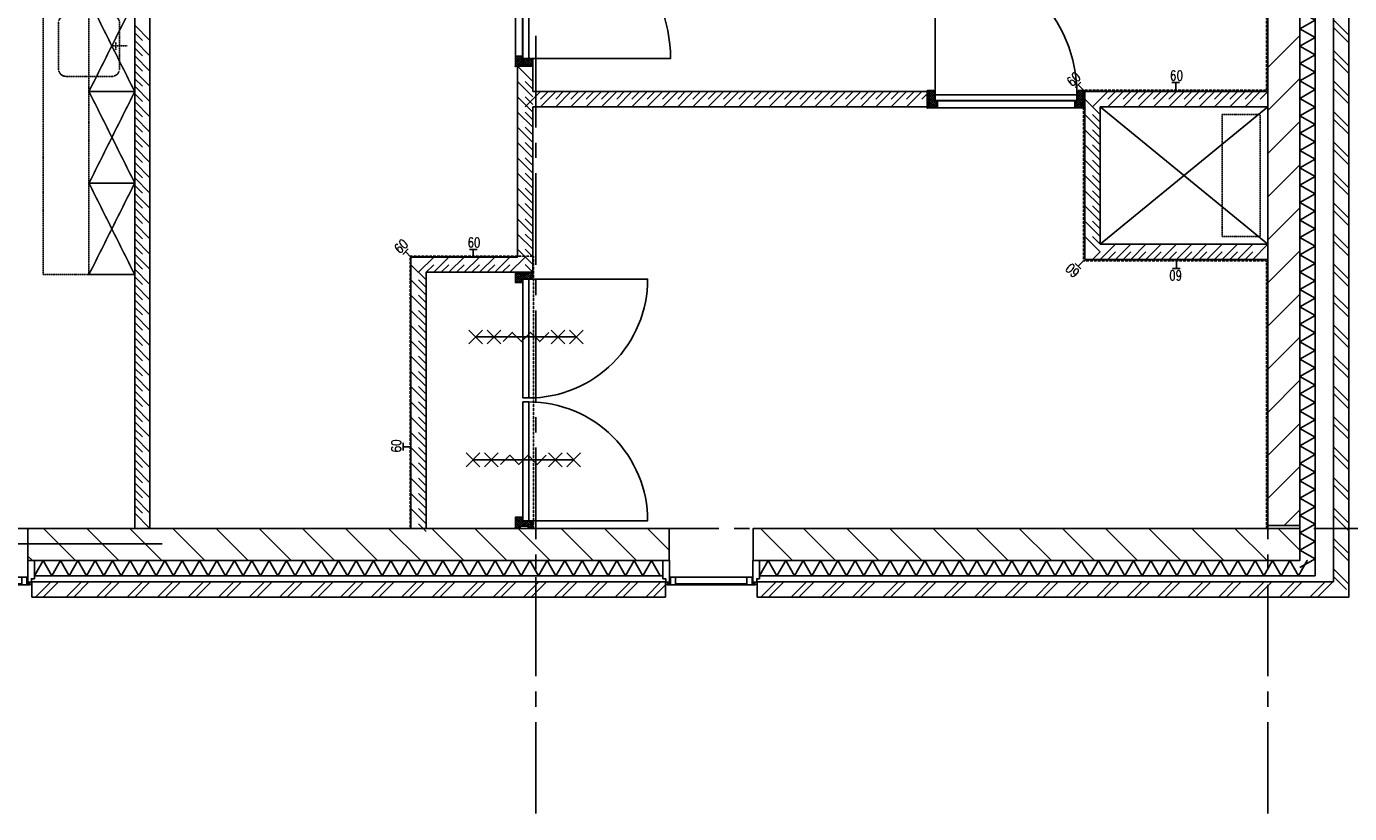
# Model space of a CAD drawing. Extents: x -66955 to 52345, y -20450 to 69550.
# Tile 73 of 132: x -8670 to 5, y -1420 to 3742. Entities that reach past the tile are written whole.
import ezdxf
from ezdxf.enums import TextEntityAlignment as Align

# ---------------------------------------------------------------- set-up
doc = ezdxf.new("R2010")
doc.units = 0
doc.header["$MEASUREMENT"] = 0
doc.linetypes.add('DASHED', pattern=[0.75, 0.5, -0.25])
doc.linetypes.add('HIDDEN', pattern=[0.375, 0.25, -0.125])
for name, color, linetype in [('STRAMIEN--E7-', 7, 'CONTINUOUS'), ('VERD1$--21-', 7, 'CONTINUOUS'), ('VERD1$--22-', 7, 'CONTINUOUS'), ('VERD1$--31-', 7, 'CONTINUOUS'), ('VERD1$--32-', 7, 'CONTINUOUS'), ('VERD1$--57-', 7, 'CONTINUOUS'), ('VERD1$--73-', 7, 'CONTINUOUS'), ('VERD1$--E5-', 7, 'CONTINUOUS'), ('VERD1$--E6-', 7, 'CONTINUOUS')]:
    doc.layers.add(name, color=color, linetype=linetype)
doc.styles.add('ROMANS', font='ROMANS', dxfattribs={"height": 0.2})
doc.styles.add('txt', font='TXT', dxfattribs={"height": 0.2})

# ---------------------------------------------------------------- blocks, each defined once
blk = doc.blocks.new('*O144')
at = {"layer": 'VERD1$--32-', "color": 7, "linetype": 'CONTINUOUS'}
for p, q in [((-27.85, 41.5), (-57, 12.35)), ((-41.99, 41.5), (-57, 26.49)), ((-56.14, 41.5), (-57, 40.64)), ((-22.71, 32.5), (-57, -1.79)), ((-57, 28.22), (-20.28, -8.5)), ((-57, 14.08), (-34.42, -8.5)), ((-56.14, 41.5), (-6.14, -8.5)), ((-8.57, 32.5), (-43.57, -2.5)), ((-41.99, 41.5), (8.01, -8.5)), ((5.57, 32.5), (-35.43, -8.5)), ((-27.85, 41.5), (-27, 40.65)), ((19.72, 32.5), (-21.28, -8.5)), ((-18.85, 32.5), (39.15, -25.5)), ((42.86, 41.5), (-7.14, -8.5)), ((-4.71, 32.5), (53.29, -25.5)), ((57, 41.5), (7, -8.5)), ((9.43, 32.5), (57, -15.07)), ((57, 27.36), (10, -19.64)), ((57, 13.22), (18.28, -25.5)), ((23.57, 32.5), (57, -0.93)), ((28.72, 41.5), (27, 39.78)), ((28.72, 41.5), (57, 13.22)), ((42.86, 41.5), (57, 27.36)), ((-57, -0.06), (-54.56, -2.5)), ((10, -10.49), (25.01, -25.5)), ((10, -24.64), (10.86, -25.5)), ((57, -0.93), (32.43, -25.5)), ((57, -15.07), (46.57, -25.5))]:
    blk.add_line(p, q, dxfattribs=at)
blk.add_lwpolyline([(57, 41.5), (57, -25.5), (10, -25.5), (10, -8.5), (-41, -8.5), (-41, -2.5), (-57, -2.5), (-57, 41.5), (-27, 41.5), (-27, 32.5), (27, 32.5), (27, 41.5)], close=True, dxfattribs=at)
blk.add_lwpolyline([(57, 41.5), (57, -25.5), (10, -25.5), (10, -8.5), (-41, -8.5), (-41, -2.5), (-57, -2.5), (-57, 41.5), (-27, 41.5), (-27, 32.5), (27, 32.5), (27, 41.5)], close=True, dxfattribs=at)
blk.add_point((57, 41.5), dxfattribs=at)
at = {"layer": 'VERD1$--32-', "color": 7, "linetype": 'CONTINUOUS', "style": 'txt'}
blk.add_text('67x114', height=10, dxfattribs=at).set_placement((-19, 8.5))
blk = doc.blocks.new('*O145')
at = {"layer": 'VERD1$--32-', "color": 7, "linetype": 'CONTINUOUS'}
for p, q in [((-57, -28.22), (-20.28, 8.5)), ((-57, -14.08), (-34.42, 8.5)), ((-57, 0.06), (-54.56, 2.5)), ((-22.71, -32.5), (-57, 1.79)), ((-56.14, -41.5), (-6.14, 8.5)), ((-8.57, -32.5), (-43.57, 2.5)), ((-41.99, -41.5), (8.01, 8.5)), ((5.57, -32.5), (-35.43, 8.5)), ((19.72, -32.5), (-21.28, 8.5)), ((-18.85, -32.5), (39.15, 25.5)), ((42.86, -41.5), (-7.14, 8.5)), ((-4.71, -32.5), (53.29, 25.5)), ((57, -41.5), (7, 8.5)), ((9.43, -32.5), (57, 15.07)), ((10, 10.49), (25.01, 25.5)), ((10, 24.64), (10.86, 25.5)), ((57, -27.36), (10, 19.64)), ((57, -13.22), (18.28, 25.5)), ((23.57, -32.5), (57, 0.93)), ((57, 0.93), (32.43, 25.5)), ((57, 15.07), (46.57, 25.5)), ((-27.85, -41.5), (-57, -12.35)), ((-41.99, -41.5), (-57, -26.49)), ((-56.14, -41.5), (-57, -40.64)), ((-27.85, -41.5), (-27, -40.65)), ((28.72, -41.5), (27, -39.78)), ((28.72, -41.5), (57, -13.22)), ((42.86, -41.5), (57, -27.36))]:
    blk.add_line(p, q, dxfattribs=at)
blk.add_lwpolyline([(57, -41.5), (57, 25.5), (10, 25.5), (10, 8.5), (-41, 8.5), (-41, 2.5), (-57, 2.5), (-57, -41.5), (-27, -41.5), (-27, -32.5), (27, -32.5), (27, -41.5)], close=True, dxfattribs=at)
blk.add_lwpolyline([(57, -41.5), (57, 25.5), (10, 25.5), (10, 8.5), (-41, 8.5), (-41, 2.5), (-57, 2.5), (-57, -41.5), (-27, -41.5), (-27, -32.5), (27, -32.5), (27, -41.5)], close=True, dxfattribs=at)
blk.add_point((57, -41.5), dxfattribs=at)
at = {"layer": 'VERD1$--32-', "color": 7, "linetype": 'CONTINUOUS', "style": 'txt'}
blk.add_text('67x114', height=10, dxfattribs=at).set_placement((-19, -18.5))
blk = doc.blocks.new('*O143')
at = {"layer": 'VERD1$--32-', "color": 7, "linetype": 'CONTINUOUS'}
blk.add_lwpolyline([(421.5, -465, -0.414214), (-508.5, 465), (421.5, 465), (421.5, -465)], format="xyb", dxfattribs=at)
for points in [[(459.5, 465), (459.5, -465), (421.5, -465), (421.5, 465)], [(508.5, -450), (508.5, 450), (461.5, 450), (461.5, -450)]]:
    blk.add_lwpolyline(points, close=True, dxfattribs=at)
for name, p in [('*O144', (451.5, 475.5)), ('*O145', (451.5, -475.5))]:
    blk.add_blockref(name, p, dxfattribs=at)
blk = doc.blocks.new('BI$AF')
at = {"layer": 'VERD1$--32-', "color": 7, "linetype": 'CONTINUOUS'}
blk.add_blockref('*O143', (-508.51, 517), dxfattribs=at)
blk = doc.blocks.new('*O158')
at = {"layer": 'VERD1$--31-', "color": 7, "linetype": 'CONTINUOUS'}
for points in [[(-1746.26, -53.5), (-1727.26, -53.5), (-1727.26, -75.5), (-1702.26, -75.5), (-1702.26, 66.5), (-1746.26, 66.5)], [(1747.79, -53.5), (1728.79, -53.5), (1728.79, -75.5), (1703.79, -75.5), (1703.79, 66.5), (1747.79, 66.5)], [(-1641.26, -92.5), (-1719.26, -92.5), (-1719.26, -87.5), (-1697.26, -87.5), (-1697.26, -42.5), (-1663.26, -42.5), (-1663.26, -87.5), (-1641.26, -87.5)], [(-1697.26, -83.5), (-1702.26, -83.5), (-1702.26, -53.5), (-1697.26, -53.5)], [(-381.26, -87.5), (-381.26, -42.5), (-1663.26, -42.5), (-1663.26, -87.5)], [(-403.26, -92.5), (-325.26, -92.5), (-325.26, -87.5), (-347.26, -87.5), (-347.26, -42.5), (-381.26, -42.5), (-381.26, -87.5), (-403.26, -87.5)], [(1664.79, -42.5), (1664.79, -87.5), (-347.26, -87.5), (-347.26, -42.5)], [(911.94, -92.5), (989.94, -92.5), (989.94, -87.5), (967.94, -87.5), (967.94, -42.5), (933.94, -42.5), (933.94, -87.5), (911.94, -87.5)], [(1642.79, -92.5), (1720.79, -92.5), (1720.79, -87.5), (1698.79, -87.5), (1698.79, -42.5), (1664.79, -42.5), (1664.79, -87.5), (1642.79, -87.5)], [(1698.79, -83.5), (1703.79, -83.5), (1703.79, -53.5), (1698.79, -53.5)], [(-1641.26, -87.5), (-1641.26, -92.5), (-403.26, -92.5), (-403.26, -87.5)], [(-325.26, -87.5), (-325.26, -92.5), (911.94, -92.5), (911.94, -87.5)], [(989.94, -87.5), (989.94, -92.5), (1642.79, -92.5), (1642.79, -87.5)]]:
    blk.add_lwpolyline(points, close=True, dxfattribs=at)
blk = doc.blocks.new('MRKNFS')
at = {"layer": 'VERD1$--31-', "color": 7, "linetype": 'CONTINUOUS'}
blk.add_blockref('*O158', (1746.26, -66.5), dxfattribs=at)
blk = doc.blocks.new('*O163')
at = {"layer": 'VERD1$--31-', "color": 7, "linetype": 'CONTINUOUS'}
for points in [[(-317, -53.5), (-298, -53.5), (-298, -75.5), (-273, -75.5), (-273, 66.5), (-317, 66.5)], [(317, -53.5), (298, -53.5), (298, -75.5), (273, -75.5), (273, 66.5), (317, 66.5)], [(-212, -92.5), (-290, -92.5), (-290, -87.5), (-268, -87.5), (-268, -42.5), (-234, -42.5), (-234, -87.5), (-212, -87.5)], [(-268, -83.5), (-273, -83.5), (-273, -53.5), (-268, -53.5)], [(234, -42.5), (234, -87.5), (-234, -87.5), (-234, -42.5)], [(212, -92.5), (290, -92.5), (290, -87.5), (268, -87.5), (268, -42.5), (234, -42.5), (234, -87.5), (212, -87.5)], [(268, -83.5), (273, -83.5), (273, -53.5), (268, -53.5)], [(-212, -87.5), (-212, -92.5), (212, -92.5), (212, -87.5)]]:
    blk.add_lwpolyline(points, close=True, dxfattribs=at)
blk = doc.blocks.new('MERKOF')
at = {"layer": 'VERD1$--31-', "color": 7, "linetype": 'CONTINUOUS'}
blk.add_blockref('*O163', (-317, -66.5), dxfattribs=at)
blk = doc.blocks.new('*O200')
at = {"layer": 'VERD1$--32-', "color": 7, "linetype": 'CONTINUOUS'}
for p, q in [((-33.5, 27.85), (-4.35, 57)), ((-33.5, 41.99), (-18.49, 57)), ((-33.5, 56.14), (-32.64, 57)), ((-33.5, 56.14), (8.5, 14.14)), ((-33.5, 41.99), (8.5, -0.01)), ((-33.5, 27.85), (-32.65, 27)), ((-24.5, 22.71), (2.5, 49.71)), ((-24.5, 8.57), (7.93, 41)), ((-24.5, -5.57), (8.5, 27.43)), ((-24.5, 18.85), (33.5, -39.15)), ((-24.5, -19.72), (8.5, 13.28)), ((-24.5, 4.71), (33.5, -53.29)), ((-20.22, 57), (8.5, 28.28)), ((-6.08, 57), (2.5, 48.42)), ((-33.5, -42.86), (8.5, -0.86)), ((-33.5, -57), (13.5, -10)), ((-33.5, -28.72), (-31.78, -27)), ((-33.5, -28.72), (-5.22, -57)), ((-33.5, -42.86), (-19.36, -57)), ((-24.5, -9.43), (23.07, -57)), ((-24.5, -23.57), (8.93, -57)), ((-19.36, -57), (27.64, -10)), ((-5.22, -57), (33.5, -18.28)), ((8.93, -57), (33.5, -32.43)), ((18.49, -10), (33.5, -25.01)), ((23.07, -57), (33.5, -46.57)), ((32.64, -10), (33.5, -10.86))]:
    blk.add_line(p, q, dxfattribs=at)
blk.add_lwpolyline([(-33.5, -57), (33.5, -57), (33.5, -10), (8.5, -10), (8.5, 41), (2.5, 41), (2.5, 57), (-33.5, 57), (-33.5, 27), (-24.5, 27), (-24.5, -27), (-33.5, -27)], close=True, dxfattribs=at)
blk.add_lwpolyline([(-33.5, -57), (33.5, -57), (33.5, -10), (8.5, -10), (8.5, 41), (2.5, 41), (2.5, 57), (-33.5, 57), (-33.5, 27), (-24.5, 27), (-24.5, -27), (-33.5, -27)], close=True, dxfattribs=at)
blk.add_point((-33.5, -57), dxfattribs=at)
at = {"layer": 'VERD1$--32-', "color": 7, "linetype": 'CONTINUOUS', "extrusion": (0, 0, -1), "style": 'txt'}
blk.add_text('67x114', height=10, rotation=270, dxfattribs=at).set_placement((0.5, 19))
blk = doc.blocks.new('*O201')
at = {"layer": 'VERD1$--32-', "color": 7, "linetype": 'CONTINUOUS'}
for p, q in [((24.5, 18.85), (-33.5, -39.15)), ((24.5, 4.71), (-33.5, -53.29)), ((20.22, 57), (-8.5, 28.28)), ((33.5, 56.14), (-8.5, 14.14)), ((33.5, 41.99), (-8.5, -0.01)), ((24.5, -5.57), (-8.5, 27.43)), ((24.5, -19.72), (-8.5, 13.28)), ((24.5, 8.57), (-7.93, 41)), ((6.08, 57), (-2.5, 48.42)), ((24.5, 22.71), (-2.5, 49.71)), ((33.5, 27.85), (4.35, 57)), ((33.5, 41.99), (18.49, 57)), ((33.5, 56.14), (32.64, 57)), ((33.5, 27.85), (32.65, 27)), ((-18.49, -10), (-33.5, -25.01)), ((-32.64, -10), (-33.5, -10.86)), ((5.22, -57), (-33.5, -18.28)), ((-8.93, -57), (-33.5, -32.43)), ((-23.07, -57), (-33.5, -46.57)), ((19.36, -57), (-27.64, -10)), ((24.5, -9.43), (-23.07, -57)), ((33.5, -57), (-13.5, -10)), ((24.5, -23.57), (-8.93, -57)), ((33.5, -42.86), (-8.5, -0.86)), ((33.5, -28.72), (5.22, -57)), ((33.5, -42.86), (19.36, -57)), ((33.5, -28.72), (31.78, -27))]:
    blk.add_line(p, q, dxfattribs=at)
blk.add_lwpolyline([(33.5, -57), (-33.5, -57), (-33.5, -10), (-8.5, -10), (-8.5, 41), (-2.5, 41), (-2.5, 57), (33.5, 57), (33.5, 27), (24.5, 27), (24.5, -27), (33.5, -27)], close=True, dxfattribs=at)
blk.add_lwpolyline([(33.5, -57), (-33.5, -57), (-33.5, -10), (-8.5, -10), (-8.5, 41), (-2.5, 41), (-2.5, 57), (33.5, 57), (33.5, 27), (24.5, 27), (24.5, -27), (33.5, -27)], close=True, dxfattribs=at)
blk.add_point((33.5, -57), dxfattribs=at)
at = {"layer": 'VERD1$--32-', "color": 7, "linetype": 'CONTINUOUS', "extrusion": (0, 0, -1), "style": 'txt'}
blk.add_text('67x114', height=10, rotation=270, dxfattribs=at).set_placement((-10.5, 19))
blk = doc.blocks.new('*O202')
at = {"layer": 'VERD1$--32-', "color": 7, "linetype": 'CONTINUOUS'}
blk.add_lwpolyline([(390, -371, 0.414214), (-390, 409), (-390, -371), (390, -371)], format="xyb", dxfattribs=at)
blk.add_lwpolyline([(-390, -409), (390, -409), (390, -371), (-390, -371)], close=True, dxfattribs=at)
blk = doc.blocks.new('*O203')
at = {"layer": 'VERD1$--32-', "color": 7, "linetype": 'CONTINUOUS'}
blk.add_lwpolyline([(-390, -371, -0.414214), (390, 409), (390, -371), (-390, -371)], format="xyb", dxfattribs=at)
blk.add_lwpolyline([(390, -409), (-390, -409), (-390, -371), (390, -371)], close=True, dxfattribs=at)
blk = doc.blocks.new('*O199')
at = {"layer": 'VERD1$--32-', "color": 7, "linetype": 'CONTINUOUS'}
for name, p in [('*O202', (-403, 24.5)), ('*O203', (403, 24.5)), ('*O200', (-803.5, -376.5)), ('*O201', (803.5, -376.5))]:
    blk.add_blockref(name, p, dxfattribs=at)
blk = doc.blocks.new('BI$CF')
at = {"layer": 'VERD1$--32-', "color": 7, "linetype": 'CONTINUOUS'}
blk.add_blockref('*O199', (837, 433.5), dxfattribs=at)
blk = doc.blocks.new('*O212')
at = {"layer": 'VERD1$--E6-', "color": 7, "linetype": 'CONTINUOUS'}
for p, q in [((-375, 45), (-285, -45)), ((-285, 45), (-375, -45)), ((-330, 0), (330, 0)), ((-255, 45), (-165, -45)), ((-165, 45), (-255, -45)), ((165, 45), (255, -45)), ((255, 45), (165, -45)), ((285, 45), (375, -45)), ((375, 45), (285, -45))]:
    blk.add_line(p, q, dxfattribs=at)
blk.add_lwpolyline([(-150, -30), (-90, 30), (-30, -30.02), (30, 30), (90, -30), (150, 30)], dxfattribs=at)
blk = doc.blocks.new('*O213')
at = {"layer": 'VERD1$--E6-', "color": 7, "linetype": 'CONTINUOUS'}
for p, q in [((-375, 45), (-285, -45)), ((-285, 45), (-375, -45)), ((-330, 0), (330, 0)), ((-255, 45), (-165, -45)), ((-165, 45), (-255, -45)), ((165, 45), (255, -45)), ((255, 45), (165, -45)), ((285, 45), (375, -45)), ((375, 45), (285, -45))]:
    blk.add_line(p, q, dxfattribs=at)
blk.add_lwpolyline([(-150, -30), (-90, 30), (-30, -30.02), (30, 30), (90, -30), (150, 30)], dxfattribs=at)
blk = doc.blocks.new('*O150')
at = {"layer": 'VERD1$--32-', "color": 7, "linetype": 'CONTINUOUS'}
for p, q in [((-41.5, 27.85), (-12.35, 57)), ((-41.5, 41.99), (-26.49, 57)), ((-41.5, 56.14), (-40.64, 57)), ((-41.5, 56.14), (8.5, 6.14)), ((-41.5, 41.99), (8.5, -8.01)), ((-41.5, 27.85), (-40.65, 27)), ((-41.5, -42.86), (8.5, 7.14)), ((-32.5, 22.71), (1.79, 57)), ((-32.5, 8.57), (2.5, 43.57)), ((-32.5, -5.57), (8.5, 35.43)), ((-32.5, -19.72), (8.5, 21.28)), ((-32.5, 18.85), (25.5, -39.15)), ((-32.5, 4.71), (25.5, -53.29)), ((-28.22, 57), (8.5, 20.28)), ((-14.08, 57), (8.5, 34.42)), ((0.06, 57), (2.5, 54.56)), ((-41.5, -57), (8.5, -7)), ((-41.5, -28.72), (-39.78, -27)), ((-41.5, -28.72), (-13.22, -57)), ((-41.5, -42.86), (-27.36, -57)), ((-32.5, -9.43), (15.07, -57)), ((-32.5, -23.57), (0.93, -57)), ((-27.36, -57), (19.64, -10)), ((-13.22, -57), (25.5, -18.28)), ((0.93, -57), (25.5, -32.43)), ((10.49, -10), (25.5, -25.01)), ((15.07, -57), (25.5, -46.57)), ((24.64, -10), (25.5, -10.86))]:
    blk.add_line(p, q, dxfattribs=at)
blk.add_lwpolyline([(-41.5, -57), (25.5, -57), (25.5, -10), (8.5, -10), (8.5, 41), (2.5, 41), (2.5, 57), (-41.5, 57), (-41.5, 27), (-32.5, 27), (-32.5, -27), (-41.5, -27)], close=True, dxfattribs=at)
blk.add_lwpolyline([(-41.5, -57), (25.5, -57), (25.5, -10), (8.5, -10), (8.5, 41), (2.5, 41), (2.5, 57), (-41.5, 57), (-41.5, 27), (-32.5, 27), (-32.5, -27), (-41.5, -27)], close=True, dxfattribs=at)
blk.add_point((-41.5, -57), dxfattribs=at)
at = {"layer": 'VERD1$--32-', "color": 7, "linetype": 'CONTINUOUS', "extrusion": (0, 0, -1), "style": 'txt'}
blk.add_text('67x114', height=10, rotation=270, dxfattribs=at).set_placement((8.5, 19))
blk = doc.blocks.new('*O151')
at = {"layer": 'VERD1$--32-', "color": 7, "linetype": 'CONTINUOUS'}
for p, q in [((32.5, 18.85), (-25.5, -39.15)), ((32.5, 4.71), (-25.5, -53.29)), ((28.22, 57), (-8.5, 20.28)), ((14.08, 57), (-8.5, 34.42)), ((41.5, 56.14), (-8.5, 6.14)), ((41.5, 41.99), (-8.5, -8.01)), ((32.5, -5.57), (-8.5, 35.43)), ((32.5, -19.72), (-8.5, 21.28)), ((41.5, -42.86), (-8.5, 7.14)), ((-0.06, 57), (-2.5, 54.56)), ((32.5, 8.57), (-2.5, 43.57)), ((32.5, 22.71), (-1.79, 57)), ((41.5, 27.85), (12.35, 57)), ((41.5, 41.99), (26.49, 57)), ((41.5, 56.14), (40.64, 57)), ((41.5, 27.85), (40.65, 27)), ((-10.49, -10), (-25.5, -25.01)), ((-24.64, -10), (-25.5, -10.86)), ((13.22, -57), (-25.5, -18.28)), ((-0.93, -57), (-25.5, -32.43)), ((-15.07, -57), (-25.5, -46.57)), ((27.36, -57), (-19.64, -10)), ((32.5, -9.43), (-15.07, -57)), ((41.5, -57), (-8.5, -7)), ((32.5, -23.57), (-0.93, -57)), ((41.5, -28.72), (13.22, -57)), ((41.5, -42.86), (27.36, -57)), ((41.5, -28.72), (39.78, -27))]:
    blk.add_line(p, q, dxfattribs=at)
blk.add_lwpolyline([(41.5, -57), (-25.5, -57), (-25.5, -10), (-8.5, -10), (-8.5, 41), (-2.5, 41), (-2.5, 57), (41.5, 57), (41.5, 27), (32.5, 27), (32.5, -27), (41.5, -27)], close=True, dxfattribs=at)
blk.add_lwpolyline([(41.5, -57), (-25.5, -57), (-25.5, -10), (-8.5, -10), (-8.5, 41), (-2.5, 41), (-2.5, 57), (41.5, 57), (41.5, 27), (32.5, 27), (32.5, -27), (41.5, -27)], close=True, dxfattribs=at)
blk.add_point((41.5, -57), dxfattribs=at)
at = {"layer": 'VERD1$--32-', "color": 7, "linetype": 'CONTINUOUS', "extrusion": (0, 0, -1), "style": 'txt'}
blk.add_text('67x114', height=10, rotation=270, dxfattribs=at).set_placement((-18.5, 19))
blk = doc.blocks.new('*O149')
at = {"layer": 'VERD1$--32-', "color": 7, "linetype": 'CONTINUOUS'}
blk.add_lwpolyline([(465, -421.5, 0.414214), (-465, 508.5), (-465, -421.5), (465, -421.5)], format="xyb", dxfattribs=at)
for points in [[(-465, -459.5), (465, -459.5), (465, -421.5), (-465, -421.5)], [(450, -508.5), (-450, -508.5), (-450, -461.5), (450, -461.5)]]:
    blk.add_lwpolyline(points, close=True, dxfattribs=at)
for name, p in [('*O150', (-475.5, -451.5)), ('*O151', (475.5, -451.5))]:
    blk.add_blockref(name, p, dxfattribs=at)
blk = doc.blocks.new('BI$AFS')
at = {"layer": 'VERD1$--32-', "color": 7, "linetype": 'CONTINUOUS'}
blk.add_blockref('*O149', (517, 508.5), dxfattribs=at)
blk = doc.blocks.new('*O230')
at = {"layer": 'VERD1$--73-', "color": 7, "linetype": 'HIDDEN'}
for p, q in [((-175, 200), (125, 200)), ((-225, 150), (-225, -150)), ((175, -150), (175, 150)), ((150, -25), (150, 25)), ((225, 0), (125, 0)), ((-175, -200), (125, -200))]:
    blk.add_line(p, q, dxfattribs=at)
at = {"layer": 'VERD1$--73-', "color": 7, "linetype": 'HIDDEN', "extrusion": (0, 0, -1)}
for centre, start, end in [((175, 150), 359.98856, 90), ((-125, 150), 90, 180.01146), ((175, -150), 270, 359.98856), ((-125, -150), 180.01146, 270)]:
    blk.add_arc(centre, 50, start, end, dxfattribs=at)
blk = doc.blocks.new('*O231')
at = {"layer": 'VERD1$--73-', "color": 7, "linetype": 'HIDDEN'}
for p, q in [((150, 300), (-150, -300)), ((150, -300), (-150, 300))]:
    blk.add_line(p, q, dxfattribs=at)
blk.add_lwpolyline([(-150, 300), (-150, -300), (150, -300), (150, 300)], close=True, dxfattribs=at)
blk = doc.blocks.new('*O232')
at = {"layer": 'VERD1$--73-', "color": 7, "linetype": 'HIDDEN'}
for p, q in [((150, 300), (-150, -300)), ((150, -300), (-150, 300))]:
    blk.add_line(p, q, dxfattribs=at)
blk.add_lwpolyline([(-150, 300), (-150, -300), (150, -300), (150, 300)], close=True, dxfattribs=at)
blk = doc.blocks.new('*O233')
at = {"layer": 'VERD1$--73-', "color": 7, "linetype": 'HIDDEN'}
for p, q in [((150, 300), (-150, -300)), ((150, -300), (-150, 300))]:
    blk.add_line(p, q, dxfattribs=at)
blk.add_lwpolyline([(-150, 300), (-150, -300), (150, -300), (150, 300)], close=True, dxfattribs=at)
blk = doc.blocks.new('*O234')
at = {"layer": 'VERD1$--73-', "color": 7, "linetype": 'HIDDEN'}
for p, q in [((150, 300), (-150, -300)), ((150, -300), (-150, 300))]:
    blk.add_line(p, q, dxfattribs=at)
blk.add_lwpolyline([(-150, 300), (-150, -300), (150, -300), (150, 300)], close=True, dxfattribs=at)
blk = doc.blocks.new('*O229')
at = {"layer": 'VERD1$--73-', "color": 7, "linetype": 'HIDDEN'}
for p, q in [((300, 582), (300, -18)), ((300, 82), (300, -518)), ((300, 82), (300, -518)), ((300, -18), (300, -618)), ((300, -518), (300, -1118)), ((300, -518), (300, -1118)), ((300, -618), (300, -1218))]:
    blk.add_line(p, q, dxfattribs=at)
blk.add_lwpolyline([(300, 1218), (300, -1182), (-300, -1182), (-300, 1218)], close=True, dxfattribs=at)
for name, p in [('*O231', (150, 918)), ('*O233', (150, 318)), ('*O230', (25, 318.01)), ('*O232', (150, -282)), ('*O234', (150, -882))]:
    blk.add_blockref(name, p, dxfattribs=at)

msp = doc.modelspace()

# ---------------------------------------------------------------- linework, layer by layer
at = {"layer": 'STRAMIEN--E7-', "color": 1, "linetype": 'CONTINUOUS'}
for p, q in [((-5330, 3380), (-5330, 3680)), ((-530, 3380), (-530, 3680)), ((-5330, 3080), (-5330, 3380)), ((-530, 3080), (-530, 3380)), ((-5330, 2880), (-5330, 2980)), ((-530, 2880), (-530, 2980)), ((-5330, 2480), (-5330, 2780)), ((-530, 2480), (-530, 2780)), ((-5330, 2180), (-5330, 2480)), ((-530, 2180), (-530, 2480)), ((-5330, 1980), (-5330, 2080)), ((-530, 1980), (-530, 2080)), ((-5330, 1580), (-5330, 1880)), ((-530, 1580), (-530, 1880)), ((-5330, 1280), (-5330, 1580)), ((-530, 1280), (-530, 1580)), ((-5330, 1080), (-5330, 1180)), ((-530, 1080), (-530, 1180)), ((-5330, 680), (-5330, 980)), ((-530, 680), (-530, 980)), ((-5330, 380), (-5330, 680)), ((-530, 380), (-530, 680)), ((-8630, 450), (-8930, 450)), ((-8430, 450), (-8530, 450)), ((-8030, 450), (-8330, 450)), ((-7730, 450), (-8030, 450)), ((-7530, 450), (-7630, 450)), ((-7130, 450), (-7430, 450)), ((-6830, 450), (-7130, 450)), ((-6630, 450), (-6730, 450)), ((-6230, 450), (-6530, 450)), ((-5930, 450), (-6230, 450)), ((-5730, 450), (-5830, 450)), ((-5330, 450), (-5630, 450)), ((-5030, 450), (-5330, 450)), ((-4830, 450), (-4930, 450)), ((-4430, 450), (-4730, 450)), ((-4130, 450), (-4430, 450)), ((-3930, 450), (-4030, 450)), ((-3530, 450), (-3830, 450)), ((-3230, 450), (-3530, 450)), ((-3030, 450), (-3130, 450)), ((-2630, 450), (-2930, 450)), ((-2330, 450), (-2630, 450)), ((-2130, 450), (-2230, 450)), ((-1730, 450), (-2030, 450)), ((-1430, 450), (-1730, 450)), ((-1230, 450), (-1330, 450)), ((-830, 450), (-1130, 450)), ((-530, 450), (-830, 450)), ((-330, 450), (-430, 450)), ((70, 450), (-230, 450)), ((-5330, 180), (-5330, 280)), ((-530, 180), (-530, 280)), ((-5330, -220), (-5330, 80)), ((-530, -220), (-530, 80)), ((-5330, -520), (-5330, -220)), ((-530, -520), (-530, -220)), ((-5330, -720), (-5330, -620)), ((-530, -720), (-530, -620)), ((-5330, -1120), (-5330, -820)), ((-530, -1120), (-530, -820)), ((-5330, -1420), (-5330, -1120)), ((-530, -1420), (-530, -1120))]:
    msp.add_line(p, q, dxfattribs=at)
at = {"layer": 'VERD1$--21-', "color": 7, "linetype": 'CONTINUOUS'}
for p, q in [((-320, 7831), (-320, 240)), ((-220, 7450), (-220, 140)), ((-530, 3474.2), (-320, 3684.2)), ((-530, 3191.36), (-320, 3401.36)), ((-530, 2908.52), (-320, 3118.52)), ((-530, 2625.67), (-320, 2835.67)), ((-530, 2342.83), (-320, 2552.83)), ((-530, 2059.99), (-320, 2269.99)), ((-530, 1777.15), (-320, 1987.15)), ((-530, 1494.3), (-320, 1704.3)), ((-530, 1211.46), (-320, 1421.46)), ((-530, 928.62), (-320, 1138.62)), ((-530, 645.77), (-320, 855.77)), ((-422.93, 470), (-320, 572.93)), ((-8557.96, 450), (-8347.96, 240)), ((-8275.11, 450), (-8065.11, 240)), ((-7992.27, 450), (-7782.27, 240)), ((-7709.43, 450), (-7499.43, 240)), ((-7426.58, 450), (-7216.58, 240)), ((-7143.74, 450), (-6933.74, 240)), ((-6860.9, 450), (-6650.9, 240)), ((-6578.06, 450), (-6368.06, 240)), ((-6295.21, 450), (-6085.21, 240)), ((-6012.37, 450), (-5802.37, 240)), ((-5729.53, 450), (-5519.53, 240)), ((-5446.69, 450), (-5236.69, 240)), ((-5163.84, 450), (-4953.84, 240)), ((-4881, 450), (-4671, 240)), ((-4598.16, 450), (-4455, 306.84)), ((-3857.27, 450), (-3647.27, 240)), ((-3574.43, 450), (-3364.43, 240)), ((-3291.58, 450), (-3081.58, 240)), ((-3008.74, 450), (-2798.74, 240)), ((-2725.9, 450), (-2515.9, 240)), ((-2443.06, 450), (-2233.06, 240)), ((-2160.21, 450), (-1950.21, 240)), ((-1877.37, 450), (-1667.37, 240)), ((-1594.53, 450), (-1384.53, 240)), ((-1311.69, 450), (-1101.69, 240)), ((-1028.84, 450), (-818.84, 240)), ((-746, 450), (-536, 240)), ((-463.16, 450), (-320, 306.84)), ((-8660, 269.2), (-8630.8, 240))]:
    msp.add_line(p, q, dxfattribs=at)
for points in [[(-530, 7860), (-530, 470), (-320, 470), (-320, 7860)], [(-4455, 450), (-8660, 450), (-8660, 240), (-4455, 240)], [(-320, 450), (-3905, 450), (-3905, 240), (-320, 240)]]:
    msp.add_lwpolyline(points, close=True, dxfattribs=at)
for points in [[(-320, 3841), (-220, 3784), (-320, 3727)], [(-320, 3727), (-220, 3670), (-320, 3613)], [(-320, 3613), (-220, 3556), (-320, 3499)], [(-320, 3499), (-220, 3442), (-320, 3385)], [(-320, 3385), (-220, 3328), (-320, 3271)], [(-320, 3271), (-220, 3214), (-320, 3157)], [(-320, 3157), (-220, 3100), (-320, 3043)], [(-320, 3043), (-220, 2986), (-320, 2929)], [(-320, 2929), (-220, 2872), (-320, 2815)], [(-320, 2815), (-220, 2758), (-320, 2701)], [(-320, 2701), (-220, 2644), (-320, 2587)], [(-320, 2587), (-220, 2530), (-320, 2473)], [(-320, 2473), (-220, 2416), (-320, 2359)], [(-320, 2359), (-220, 2302), (-320, 2245)], [(-320, 2245), (-220, 2188), (-320, 2131)], [(-320, 2131), (-220, 2074), (-320, 2017)], [(-320, 2017), (-220, 1960), (-320, 1903)], [(-320, 1903), (-220, 1846), (-320, 1789)], [(-320, 1789), (-220, 1732), (-320, 1675)], [(-320, 1675), (-220, 1618), (-320, 1561)], [(-320, 1561), (-220, 1504), (-320, 1447)], [(-320, 1447), (-220, 1390), (-320, 1333)], [(-320, 1333), (-220, 1276), (-320, 1219)], [(-320, 1219), (-220, 1162), (-320, 1105)], [(-320, 1105), (-220, 1048), (-320, 991)], [(-320, 991), (-220, 934), (-320, 877)], [(-320, 877), (-220, 820), (-320, 763)], [(-320, 763), (-220, 706), (-320, 649)], [(-320, 649), (-220, 592), (-320, 535)], [(-320, 535), (-220, 478), (-320, 421)], [(-320, 421), (-220, 364), (-320, 307)], [(-320, 307), (-220, 250), (-320, 193)]]:
    msp.add_lwpolyline(points, dxfattribs=at)
at = {"layer": 'VERD1$--22-', "color": 7, "linetype": 'CONTINUOUS'}
for p, q in [((-100, 7410), (-100, 100)), ((0, 7410), (0, 0)), ((-7960, 450), (-7960, 4515)), ((-7860, 450), (-7860, 4515)), ((-7960, 3750), (-7860, 3650)), ((-100, 3785), (0, 3685)), ((-100, 3735), (0, 3635)), ((-7960, 3700), (-7910, 3650)), ((-7960, 3650), (-7860, 3550)), ((-7960, 3600), (-7910, 3550)), ((-100, 3585), (0, 3485)), ((-7960, 3550), (-7860, 3450)), ((-7960, 3500), (-7910, 3450)), ((-5350, 3381), (-5450, 3481)), ((-5450, 3481), (-5450, 2230)), ((-5450, 3481), (-5350, 3481)), ((-5350, 3481), (-5350, 3315)), ((-100, 3535), (0, 3435)), ((-7960, 3450), (-7860, 3350)), ((-7960, 3400), (-7910, 3350)), ((-100, 3385), (0, 3285)), ((-7960, 3350), (-7860, 3250)), ((-7960, 3300), (-7910, 3250)), ((-5350, 3281), (-5450, 3381)), ((-5350, 3331), (-5400, 3381)), ((-5300, 3315), (-5400, 3215)), ((-5350, 3315), (-2764, 3315)), ((-5250, 3315), (-5300, 3265)), ((-5200, 3315), (-5300, 3215)), ((-5150, 3315), (-5200, 3265)), ((-5100, 3315), (-5200, 3215)), ((-5050, 3315), (-5100, 3265)), ((-5000, 3315), (-5100, 3215)), ((-4950, 3315), (-5000, 3265)), ((-4900, 3315), (-5000, 3215)), ((-4850, 3315), (-4900, 3265)), ((-4800, 3315), (-4900, 3215)), ((-4750, 3315), (-4800, 3265)), ((-4700, 3315), (-4800, 3215)), ((-4650, 3315), (-4700, 3265)), ((-4600, 3315), (-4700, 3215)), ((-4550, 3315), (-4600, 3265)), ((-4500, 3315), (-4600, 3215)), ((-4450, 3315), (-4500, 3265)), ((-4400, 3315), (-4500, 3215)), ((-4350, 3315), (-4400, 3265)), ((-4300, 3315), (-4400, 3215)), ((-4250, 3315), (-4300, 3265)), ((-4200, 3315), (-4300, 3215)), ((-4150, 3315), (-4200, 3265)), ((-4100, 3315), (-4200, 3215)), ((-4050, 3315), (-4100, 3265)), ((-4000, 3315), (-4100, 3215)), ((-3950, 3315), (-4000, 3265)), ((-3900, 3315), (-4000, 3215)), ((-3850, 3315), (-3900, 3265)), ((-3800, 3315), (-3900, 3215)), ((-3750, 3315), (-3800, 3265)), ((-3700, 3315), (-3800, 3215)), ((-3650, 3315), (-3700, 3265)), ((-3600, 3315), (-3700, 3215)), ((-3550, 3315), (-3600, 3265)), ((-3500, 3315), (-3600, 3215)), ((-3450, 3315), (-3500, 3265)), ((-3400, 3315), (-3500, 3215)), ((-3350, 3315), (-3400, 3265)), ((-3300, 3315), (-3400, 3215)), ((-3250, 3315), (-3300, 3265)), ((-3200, 3315), (-3300, 3215)), ((-3150, 3315), (-3200, 3265)), ((-3100, 3315), (-3200, 3215)), ((-3050, 3315), (-3100, 3265)), ((-3000, 3315), (-3100, 3215)), ((-2950, 3315), (-3000, 3265)), ((-2900, 3315), (-3000, 3215)), ((-2850, 3315), (-2900, 3265)), ((-2800, 3315), (-2900, 3215)), ((-2750, 3315), (-2800, 3265)), ((-2764, 3215), (-2764, 3315)), ((-1730, 3315), (-1730, 2215)), ((-1730, 3315), (-1630, 3315)), ((-1730, 3315), (-530, 3315)), ((-1730, 3215), (-1730, 3315)), ((-1580, 3315), (-1680, 3215)), ((-1530, 3315), (-1580, 3265)), ((-1480, 3315), (-1580, 3215)), ((-1430, 3315), (-1480, 3265)), ((-1380, 3315), (-1480, 3215)), ((-1330, 3315), (-1380, 3265)), ((-1280, 3315), (-1380, 3215)), ((-1230, 3315), (-1280, 3265)), ((-1180, 3315), (-1280, 3215)), ((-1130, 3315), (-1180, 3265)), ((-1080, 3315), (-1180, 3215)), ((-1030, 3315), (-1080, 3265)), ((-980, 3315), (-1080, 3215)), ((-930, 3315), (-980, 3265)), ((-880, 3315), (-980, 3215)), ((-830, 3315), (-880, 3265)), ((-780, 3315), (-880, 3215)), ((-730, 3315), (-780, 3265)), ((-680, 3315), (-780, 3215)), ((-630, 3315), (-680, 3265)), ((-580, 3315), (-680, 3215)), ((-530, 3315), (-580, 3265)), ((-530, 3215), (-530, 3315)), ((-100, 3335), (0, 3235)), ((-7960, 3250), (-7860, 3150)), ((-5350, 3181), (-5450, 3281)), ((-5350, 3231), (-5400, 3281)), ((-5350, 3215), (-2764, 3215)), ((-5350, 3215), (-5350, 2130)), ((-1630, 3165), (-1730, 3265)), ((-1630, 3215), (-1630, 2315)), ((-1630, 3215), (-530, 3215)), ((-7960, 3200), (-7910, 3150)), ((-7960, 3150), (-7860, 3050)), ((-5350, 3081), (-5450, 3181)), ((-5350, 3131), (-5400, 3181)), ((-1630, 3065), (-1730, 3165)), ((-1630, 3115), (-1680, 3165)), ((-100, 3185), (0, 3085)), ((-100, 3135), (0, 3035)), ((-7960, 3100), (-7910, 3050)), ((-7960, 3050), (-7860, 2950)), ((-5350, 2981), (-5450, 3081)), ((-5350, 3031), (-5400, 3081)), ((-1630, 2965), (-1730, 3065)), ((-1630, 3015), (-1680, 3065)), ((-7960, 3000), (-7910, 2950)), ((-7960, 2950), (-7860, 2850)), ((-5350, 2881), (-5450, 2981)), ((-5350, 2931), (-5400, 2981)), ((-1630, 2865), (-1730, 2965)), ((-1630, 2915), (-1680, 2965)), ((-100, 2985), (0, 2885)), ((-7960, 2900), (-7910, 2850)), ((-5350, 2781), (-5450, 2881)), ((-5350, 2831), (-5400, 2881)), ((-1630, 2765), (-1730, 2865)), ((-1630, 2815), (-1680, 2865)), ((-100, 2935), (0, 2835)), ((-7960, 2850), (-7860, 2750)), ((-7960, 2800), (-7910, 2750)), ((-5350, 2681), (-5450, 2781)), ((-5350, 2731), (-5400, 2781)), ((-100, 2785), (0, 2685)), ((-7960, 2750), (-7860, 2650)), ((-7960, 2700), (-7910, 2650)), ((-1630, 2665), (-1730, 2765)), ((-1630, 2715), (-1680, 2765)), ((-100, 2735), (0, 2635)), ((-7960, 2650), (-7860, 2550)), ((-5350, 2581), (-5450, 2681)), ((-5350, 2631), (-5400, 2681)), ((-1630, 2565), (-1730, 2665)), ((-1630, 2615), (-1680, 2665)), ((-7960, 2600), (-7910, 2550)), ((-7960, 2550), (-7860, 2450)), ((-5350, 2481), (-5450, 2581)), ((-5350, 2531), (-5400, 2581)), ((-1630, 2465), (-1730, 2565)), ((-1630, 2515), (-1680, 2565)), ((-100, 2585), (0, 2485)), ((-100, 2535), (0, 2435)), ((-7960, 2500), (-7910, 2450)), ((-7960, 2450), (-7860, 2350)), ((-5350, 2381), (-5450, 2481)), ((-5350, 2431), (-5400, 2481)), ((-1630, 2365), (-1730, 2465)), ((-1630, 2415), (-1680, 2465)), ((-7960, 2400), (-7910, 2350)), ((-7960, 2350), (-7860, 2250)), ((-5350, 2281), (-5450, 2381)), ((-5350, 2331), (-5400, 2381)), ((-1630, 2265), (-1730, 2365)), ((-1630, 2315), (-1680, 2365)), ((-100, 2385), (0, 2285)), ((-7960, 2300), (-7910, 2250)), ((-5350, 2181), (-5450, 2281)), ((-5350, 2231), (-5400, 2281)), ((-1730, 2315), (-1730, 2215)), ((-1680, 2215), (-1630, 2265)), ((-1630, 2215), (-1530, 2315)), ((-530, 2315), (-1630, 2315)), ((-1580, 2215), (-1530, 2265)), ((-1530, 2215), (-1430, 2315)), ((-1480, 2215), (-1430, 2265)), ((-1430, 2215), (-1330, 2315)), ((-1380, 2215), (-1330, 2265)), ((-1330, 2215), (-1230, 2315)), ((-1280, 2215), (-1230, 2265)), ((-1230, 2215), (-1130, 2315)), ((-1180, 2215), (-1130, 2265)), ((-1130, 2215), (-1030, 2315)), ((-1080, 2215), (-1030, 2265)), ((-1030, 2215), (-930, 2315)), ((-980, 2215), (-930, 2265)), ((-930, 2215), (-830, 2315)), ((-880, 2215), (-830, 2265)), ((-830, 2215), (-730, 2315)), ((-780, 2215), (-730, 2265)), ((-730, 2215), (-630, 2315)), ((-680, 2215), (-630, 2265)), ((-630, 2215), (-530, 2315)), ((-530, 2315), (-530, 2215)), ((-100, 2335), (0, 2235)), ((-7960, 2250), (-7860, 2150)), ((-7960, 2200), (-7910, 2150)), ((-5450, 2230), (-6150, 2230)), ((-6150, 2230), (-6150, 450)), ((-6050, 2080), (-6150, 2180)), ((-6100, 2130), (-6000, 2230)), ((-6050, 2130), (-6000, 2180)), ((-6000, 2130), (-5900, 2230)), ((-5950, 2130), (-5900, 2180)), ((-5900, 2130), (-5800, 2230)), ((-5850, 2130), (-5800, 2180)), ((-5800, 2130), (-5700, 2230)), ((-5750, 2130), (-5700, 2180)), ((-5700, 2130), (-5600, 2230)), ((-5650, 2130), (-5600, 2180)), ((-5600, 2130), (-5500, 2230)), ((-5550, 2130), (-5500, 2180)), ((-5500, 2130), (-5400, 2230)), ((-5350, 2131), (-5400, 2181)), ((-530, 2215), (-1730, 2215)), ((-1730, 2215), (-1630, 2215)), ((-100, 2185), (0, 2085)), ((-7960, 2150), (-7860, 2050)), ((-7960, 2100), (-7910, 2050)), ((-5350, 2130), (-6050, 2130)), ((-6050, 2130), (-6050, 450)), ((-100, 2135), (0, 2035)), ((-7960, 2050), (-7860, 1950)), ((-7960, 2000), (-7910, 1950)), ((-6050, 1980), (-6150, 2080)), ((-6050, 2030), (-6100, 2080)), ((-7960, 1950), (-7860, 1850)), ((-6050, 1880), (-6150, 1980)), ((-6050, 1930), (-6100, 1980)), ((-100, 1985), (0, 1885)), ((-100, 1935), (0, 1835)), ((-7960, 1900), (-7910, 1850)), ((-7960, 1850), (-7860, 1750)), ((-6050, 1780), (-6150, 1880)), ((-6050, 1830), (-6100, 1880)), ((-7960, 1800), (-7910, 1750)), ((-7960, 1750), (-7860, 1650)), ((-6050, 1680), (-6150, 1780)), ((-6050, 1730), (-6100, 1780)), ((-100, 1785), (0, 1685)), ((-100, 1735), (0, 1635)), ((-7960, 1700), (-7910, 1650)), ((-7960, 1650), (-7860, 1550)), ((-6050, 1580), (-6150, 1680)), ((-6050, 1630), (-6100, 1680)), ((-7960, 1600), (-7910, 1550)), ((-6050, 1480), (-6150, 1580)), ((-6050, 1530), (-6100, 1580)), ((-100, 1585), (0, 1485)), ((-7960, 1550), (-7860, 1450)), ((-7960, 1500), (-7910, 1450)), ((-6050, 1380), (-6150, 1480)), ((-6050, 1430), (-6100, 1480)), ((-100, 1535), (0, 1435)), ((-7960, 1450), (-7860, 1350)), ((-7960, 1400), (-7910, 1350)), ((-7960, 1350), (-7860, 1250)), ((-6050, 1280), (-6150, 1380)), ((-6050, 1330), (-6100, 1380)), ((-100, 1385), (0, 1285)), ((-100, 1335), (0, 1235)), ((-7960, 1300), (-7910, 1250)), ((-7960, 1250), (-7860, 1150)), ((-6050, 1180), (-6150, 1280)), ((-6050, 1230), (-6100, 1280)), ((-7960, 1200), (-7910, 1150)), ((-7960, 1150), (-7860, 1050)), ((-6050, 1080), (-6150, 1180)), ((-6050, 1130), (-6100, 1180)), ((-100, 1185), (0, 1085)), ((-100, 1135), (0, 1035)), ((-7960, 1100), (-7910, 1050)), ((-7960, 1050), (-7860, 950)), ((-6050, 980), (-6150, 1080)), ((-6050, 1030), (-6100, 1080)), ((-7960, 1000), (-7910, 950)), ((-6050, 880), (-6150, 980)), ((-6050, 930), (-6100, 980)), ((-100, 985), (0, 885)), ((-7960, 950), (-7860, 850)), ((-7960, 900), (-7910, 850)), ((-6050, 780), (-6150, 880)), ((-6050, 830), (-6100, 880)), ((-100, 935), (0, 835)), ((-7960, 850), (-7860, 750)), ((-7960, 800), (-7910, 750)), ((-100, 785), (0, 685)), ((-7960, 750), (-7860, 650)), ((-7960, 700), (-7910, 650)), ((-6050, 680), (-6150, 780)), ((-6050, 730), (-6100, 780)), ((-100, 735), (0, 635)), ((-7960, 650), (-7860, 550)), ((-6050, 580), (-6150, 680)), ((-6050, 630), (-6100, 680)), ((-7960, 600), (-7910, 550)), ((-7960, 550), (-7860, 450)), ((-6050, 480), (-6150, 580)), ((-6050, 530), (-6100, 580)), ((-100, 585), (0, 485)), ((-100, 535), (0, 435)), ((-7860, 450), (-7960, 450)), ((-6150, 450), (-6050, 450)), ((-6050, 430), (-6100, 480)), ((-7780, 350), (-45208, 350)), ((-100, 385), (0, 285)), ((-100, 335), (0, 235)), ((-8618, 240), (-4497, 240)), ((-8618, 140), (-8618, 240)), ((-4497, 140), (-4497, 240)), ((-3863, 240), (-320.01, 240)), ((-3863, 140), (-3863, 240)), ((-100, 185), (0, 85)), ((-8635, 100), (-4480, 100)), ((-8635, 0), (-8635, 100)), ((-8618, 140), (-4497, 140)), ((-8610, 0), (-8510, 100)), ((-8560, 0), (-8460, 100)), ((-8410, 0), (-8310, 100)), ((-8360, 0), (-8260, 100)), ((-8210, 0), (-8110, 100)), ((-8160, 0), (-8060, 100)), ((-8010, 0), (-7910, 100)), ((-7960, 0), (-7860, 100)), ((-7810, 0), (-7710, 100)), ((-7760, 0), (-7660, 100)), ((-7610, 0), (-7510, 100)), ((-7560, 0), (-7460, 100)), ((-7410, 0), (-7310, 100)), ((-7360, 0), (-7260, 100)), ((-7210, 0), (-7110, 100)), ((-7160, 0), (-7060, 100)), ((-7010, 0), (-6910, 100)), ((-6960, 0), (-6860, 100)), ((-6810, 0), (-6710, 100)), ((-6760, 0), (-6660, 100)), ((-6610, 0), (-6510, 100)), ((-6560, 0), (-6460, 100)), ((-6410, 0), (-6310, 100)), ((-6360, 0), (-6260, 100)), ((-6210, 0), (-6110, 100)), ((-6160, 0), (-6060, 100)), ((-6010, 0), (-5910, 100)), ((-5960, 0), (-5860, 100)), ((-5810, 0), (-5710, 100)), ((-5760, 0), (-5660, 100)), ((-5610, 0), (-5510, 100)), ((-5560, 0), (-5460, 100)), ((-5410, 0), (-5310, 100)), ((-5360, 0), (-5260, 100)), ((-5210, 0), (-5110, 100)), ((-5160, 0), (-5060, 100)), ((-5010, 0), (-4910, 100)), ((-4960, 0), (-4860, 100)), ((-4810, 0), (-4710, 100)), ((-4760, 0), (-4660, 100)), ((-4610, 0), (-4510, 100)), ((-4480, 0), (-4480, 100)), ((-3880, 100), (-100.01, 100)), ((-3880, 0), (-3880, 100)), ((-3863, 140), (-220.01, 140)), ((-3855, 0), (-3755, 100)), ((-3805, 0), (-3705, 100)), ((-3655, 0), (-3555, 100)), ((-3605, 0), (-3505, 100)), ((-3455, 0), (-3355, 100)), ((-3405, 0), (-3305, 100)), ((-3255, 0), (-3155, 100)), ((-3205, 0), (-3105, 100)), ((-3055, 0), (-2955, 100)), ((-3005, 0), (-2905, 100)), ((-2855, 0), (-2755, 100)), ((-2805, 0), (-2705, 100)), ((-2655, 0), (-2555, 100)), ((-2605, 0), (-2505, 100)), ((-2455, 0), (-2355, 100)), ((-2405, 0), (-2305, 100)), ((-2255, 0), (-2155, 100)), ((-2205, 0), (-2105, 100)), ((-2055, 0), (-1955, 100)), ((-2005, 0), (-1905, 100)), ((-1855, 0), (-1755, 100)), ((-1805, 0), (-1705, 100)), ((-1655, 0), (-1555, 100)), ((-1605, 0), (-1505, 100)), ((-1455, 0), (-1355, 100)), ((-1405, 0), (-1305, 100)), ((-1255, 0), (-1155, 100)), ((-1205, 0), (-1105, 100)), ((-1055, 0), (-955, 100)), ((-1005, 0), (-905, 100)), ((-855, 0), (-755, 100)), ((-805, 0), (-705, 100)), ((-655, 0), (-555, 100)), ((-605, 0), (-505, 100)), ((-455, 0), (-355, 100)), ((-405, 0), (-305, 100)), ((-255, 0), (-155, 100)), ((-205, 0), (-105, 100)), ((-100, 135), (-15, 50)), ((-8635, 0), (-4480, 0)), ((-4560, 0), (-4480, 80)), ((-3880, 0), (-0.01, 0))]:
    msp.add_line(p, q, dxfattribs=at)
for points in [[(-1630, 2315), (-530, 3215), (-530, 2315), (-1630, 3215)], [(-8618, 140), (-8561, 240), (-8504, 140)], [(-8504, 140), (-8447, 240), (-8390, 140)], [(-8390, 140), (-8333, 240), (-8276, 140)], [(-8276, 140), (-8219, 240), (-8162, 140)], [(-8162, 140), (-8105, 240), (-8048, 140)], [(-8048, 140), (-7991, 240), (-7934, 140)], [(-7934, 140), (-7877, 240), (-7820, 140)], [(-7820, 140), (-7763, 240), (-7706, 140)], [(-7706, 140), (-7649, 240), (-7592, 140)], [(-7592, 140), (-7535, 240), (-7478, 140)], [(-7478, 140), (-7421, 240), (-7364, 140)], [(-7364, 140), (-7307, 240), (-7250, 140)], [(-7250, 140), (-7193, 240), (-7136, 140)], [(-7136, 140), (-7079, 240), (-7022, 140)], [(-7022, 140), (-6965, 240), (-6908, 140)], [(-6908, 140), (-6851, 240), (-6794, 140)], [(-6794, 140), (-6737, 240), (-6680, 140)], [(-6680, 140), (-6623, 240), (-6566, 140)], [(-6566, 140), (-6509, 240), (-6452, 140)], [(-6452, 140), (-6395, 240), (-6338, 140)], [(-6338, 140), (-6281, 240), (-6224, 140)], [(-6224, 140), (-6167, 240), (-6110, 140)], [(-6110, 140), (-6053, 240), (-5996, 140)], [(-5996, 140), (-5939, 240), (-5882, 140)], [(-5882, 140), (-5825, 240), (-5768, 140)], [(-5768, 140), (-5711, 240), (-5654, 140)], [(-5654, 140), (-5597, 240), (-5540, 140)], [(-5540, 140), (-5483, 240), (-5426, 140)], [(-5426, 140), (-5369, 240), (-5312, 140)], [(-5312, 140), (-5255, 240), (-5198, 140)], [(-5198, 140), (-5141, 240), (-5084, 140)], [(-5084, 140), (-5027, 240), (-4970, 140)], [(-4970, 140), (-4913, 240), (-4856, 140)], [(-4856, 140), (-4799, 240), (-4742, 140)], [(-4742, 140), (-4685, 240), (-4628, 140)], [(-4628, 140), (-4571, 240), (-4514, 140)], [(-3863, 140), (-3806, 240), (-3749, 140)], [(-3749, 140), (-3692, 240), (-3635, 140)], [(-3635, 140), (-3578, 240), (-3521, 140)], [(-3521, 140), (-3464, 240), (-3407, 140)], [(-3407, 140), (-3350, 240), (-3293, 140)], [(-3293, 140), (-3236, 240), (-3179, 140)], [(-3179, 140), (-3122, 240), (-3065, 140)], [(-3065, 140), (-3008, 240), (-2951, 140)], [(-2951, 140), (-2894, 240), (-2837, 140)], [(-2837, 140), (-2780, 240), (-2723, 140)], [(-2723, 140), (-2666, 240), (-2609, 140)], [(-2609, 140), (-2552, 240), (-2495, 140)], [(-2495, 140), (-2438, 240), (-2381, 140)], [(-2381, 140), (-2324, 240), (-2267, 140)], [(-2267, 140), (-2210, 240), (-2153, 140)], [(-2153, 140), (-2096, 240), (-2039, 140)], [(-2039, 140), (-1982, 240), (-1925, 140)], [(-1925, 140), (-1868, 240), (-1811, 140)], [(-1811, 140), (-1754, 240), (-1697, 140)], [(-1697, 140), (-1640, 240), (-1583, 140)], [(-1583, 140), (-1526, 240), (-1469, 140)], [(-1469, 140), (-1412, 240), (-1355, 140)], [(-1355, 140), (-1298, 240), (-1241, 140)], [(-1241, 140), (-1184, 240), (-1127, 140)], [(-1127, 140), (-1070, 240), (-1013, 140)], [(-1013, 140), (-956, 240), (-899, 140)], [(-899, 140), (-842, 240), (-785, 140)], [(-785, 140), (-728, 240), (-671, 140)], [(-671, 140), (-614, 240), (-557, 140)], [(-557, 140), (-500, 240), (-443, 140)], [(-443, 140), (-386, 240), (-329, 140)], [(-329, 140), (-272, 240), (-270, 237)]]:
    msp.add_lwpolyline(points, dxfattribs=at)
at = {"layer": 'VERD1$--31-', "color": 7, "linetype": 'CONTINUOUS'}
msp.add_line((-5330, 130), (-5330, 80), dxfattribs=at)
at = {"layer": 'VERD1$--57-', "color": 7, "linetype": 'HIDDEN'}
msp.add_lwpolyline([(-830, 3165), (-580, 3165), (-580, 2365), (-830, 2365)], close=True, dxfattribs=at)
at = {"layer": 'VERD1$--E5-', "color": 1, "linetype": 'CONTINUOUS'}
for p, q in [((-1793.03, 3342.68), (-1757.68, 3378.03)), ((-1740, 3325), (-1775.36, 3360.36)), ((-1160, 3375), (-1110, 3375)), ((-1135, 3325), (-1135, 3375)), ((-6203.03, 2247.68), (-6167.68, 2283.03)), ((-6150, 2230), (-6185.36, 2265.36)), ((-5765.8, 2280), (-5715.8, 2280)), ((-5740.8, 2230), (-5740.8, 2280)), ((-1757.68, 2151.97), (-1793.03, 2187.32)), ((-1740, 2205), (-1775.36, 2169.64)), ((-1130, 2205), (-1130, 2155)), ((-1105, 2155), (-1155, 2155)), ((-6200, 961.04), (-6200, 1011.04)), ((-6150, 986.04), (-6200, 986.04))]:
    msp.add_line(p, q, dxfattribs=at)
at = {"layer": 'VERD1$--E5-', "color": 1, "linetype": 'DASHED'}
for points in [[(-53310, 7515), (-48520, 7515), (-48520, 11625.9), (-26940, 11625.9), (-26940, 7515), (-8915, 7515), (-8915, 4505), (-1620, 4505), (-1620, 7765), (-540, 7765), (-540, 3325), (-1740, 3325), (-1740, 2205), (-540, 2205), (-540, 450)], [(-6155, 450), (-6155, 2235), (-5345, 2235), (-5345, 450)]]:
    msp.add_lwpolyline(points, dxfattribs=at)

# ---------------------------------------------------------------- block references
at = {"layer": 'VERD1$--31-', "color": 7, "linetype": 'CONTINUOUS'}
for name, p in [('MRKNFS', (-12112.05, 240)), ('MERKOF', (-3863, 240))]:
    msp.add_blockref(name, p, dxfattribs=at)
at = {"layer": 'VERD1$--32-', "color": 7, "linetype": 'CONTINUOUS', "rotation": 180}
msp.add_blockref('BI$AF', (-5464, 4515), dxfattribs=at)
at = {"layer": 'VERD1$--32-', "color": 7, "linetype": 'CONTINUOUS'}
msp.add_blockref('BI$AFS', (-2764, 3208), dxfattribs=at)
at = {"layer": 'VERD1$--32-', "color": 7, "linetype": 'CONTINUOUS', "yscale": -1, "rotation": 90}
msp.add_blockref('BI$CF', (-5464, 456), dxfattribs=at)
at = {"layer": 'VERD1$--73-', "color": 7, "linetype": 'HIDDEN'}
msp.add_blockref('*O229', (-8260, 3297), dxfattribs=at)
at = {"layer": 'VERD1$--E6-', "color": 7, "linetype": 'CONTINUOUS'}
for name, p in [('*O212', (-5394.6, 1706)), ('*O213', (-5411.57, 900))]:
    msp.add_blockref(name, p, dxfattribs=at)

# ---------------------------------------------------------------- texts
at = {"layer": 'VERD1$--E5-', "color": 1, "linetype": 'CONTINUOUS', "style": 'ROMANS', "width": 0.8}
for rotation, p in [(45, (-1803.77, 3396.06)), (45, (-6213.77, 2301.06)), (135, (-1811.06, 2141.23)), (180, (-1135.16, 2109.66)), (90, (-6245.34, 991.2))]:
    msp.add_text('60', height=62.5, rotation=rotation, dxfattribs=at).set_placement(p, align=Align.MIDDLE)
for p in [(-1129.84, 3420.34), (-5735.64, 2325.34)]:
    msp.add_text('60', height=62.5, dxfattribs=at).set_placement(p, align=Align.MIDDLE)

doc.saveas('drawing.dxf')
